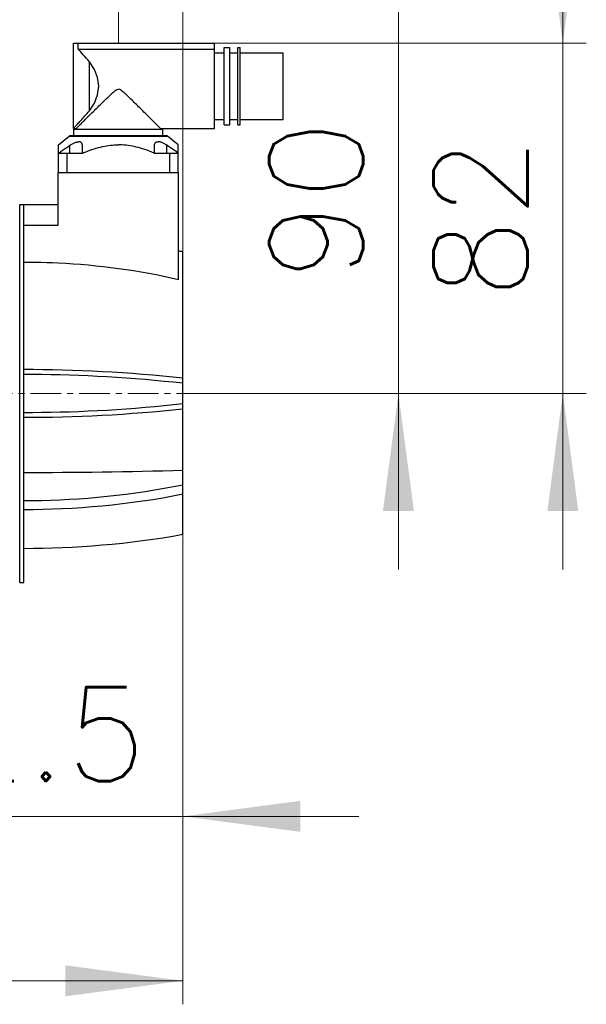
# Model space of a CAD drawing. Extents: x 0 to 1588, y 0 to 1123.
# Tile 21 of 24: x 911 to 1043, y 527 to 756. Entities that reach past the tile are written whole.
import ezdxf
from ezdxf.enums import TextEntityAlignment as Align

# ---------------------------------------------------------------- set-up
doc = ezdxf.new("R2010")
doc.units = 0
doc.header["$LTSCALE"] = 18.9
doc.header["$MEASUREMENT"] = 0
doc.linetypes.add('CENTER', pattern=[0.6, 0.375, -0.075, 0.075, -0.075])
doc.layers.add('10000_FRONT', color=7, linetype='CONTINUOUS')
doc.layers.add('10100_FRONT_DIM', color=7, linetype='CONTINUOUS')
doc.styles.get("Standard").update_dxf_attribs({"font": 'txt.shx'})

msp = doc.modelspace()

# ---------------------------------------------------------------- linework, layer by layer
at = {"layer": '10000_FRONT', "color": 7, "linetype": 'CONTINUOUS', "lineweight": 25}
for p, q in [((923.866209, 750.332334), (956.766203, 750.332334)), ((923.866209, 730.482332), (923.866209, 750.332334)), ((924.97685, 748.988683), (924.97685, 750.332334)), ((956.766203, 730.482332), (956.766203, 750.332334)), ((925.238356, 748.704328), (924.97685, 748.988683)), ((924.97685, 748.988683), (956.766203, 748.988683)), ((925.52519, 748.39063), (925.238356, 748.704328)), ((925.8356, 748.048795), (925.52519, 748.39063)), ((926.166426, 747.681417), (925.8356, 748.048795)), ((926.514097, 747.291379), (926.166426, 747.681417)), ((956.766203, 748.102331), (959.016203, 748.102331)), ((959.016203, 749.332334), (960.316206, 749.332334)), ((959.016203, 731.33233), (959.016203, 749.332334)), ((960.316206, 731.33233), (960.316206, 749.332334)), ((960.316206, 748.102331), (962.166212, 748.102331)), ((962.166212, 749.332334), (962.766203, 749.332334)), ((962.166212, 731.33233), (962.166212, 749.332334)), ((962.766203, 731.33233), (962.766203, 749.332334)), ((962.766203, 748.102331), (972.766203, 748.102331)), ((972.766203, 732.56233), (972.766203, 748.102331)), ((926.874586, 746.88191), (926.514097, 747.291379)), ((927.243772, 746.456205), (926.874586, 746.88191)), ((927.616941, 746.01785), (927.243772, 746.456205)), ((927.616941, 734.64681), (927.616941, 746.01785)), ((932.369596, 738.216184), (932.608061, 738.439466)), ((932.608061, 738.439466), (932.84207, 738.6546)), ((932.84207, 738.6546), (933.072294, 738.86057)), ((933.072294, 738.86057), (933.301084, 739.057111)), ((933.301084, 739.057111), (933.531691, 739.242261)), ((933.531691, 739.242261), (933.769392, 739.411466)), ((933.769392, 739.411466), (934.032454, 739.555677)), ((934.032454, 739.555677), (934.366209, 739.630994)), ((934.694105, 739.558164), (934.366209, 739.630994)), ((934.95294, 739.417959), (934.694105, 739.558164)), ((935.186506, 739.25311), (934.95294, 739.417959)), ((935.412611, 739.07269), (935.186506, 739.25311)), ((935.636763, 738.881078), (935.412611, 739.07269)), ((935.861998, 738.680311), (935.636763, 738.881078)), ((936.09062, 738.470754), (935.861998, 738.680311)), ((936.323622, 738.253126), (936.09062, 738.470754)), ((930.087355, 735.996465), (930.348829, 736.254255)), ((930.348829, 736.254255), (930.609297, 736.510541)), ((930.609297, 736.510541), (930.868101, 736.764608)), ((930.868101, 736.764608), (931.124876, 737.015996)), ((931.124876, 737.015996), (931.379621, 737.264524)), ((931.379621, 737.264524), (931.631895, 737.509519)), ((931.631895, 737.509519), (931.881239, 737.750303)), ((931.881239, 737.750303), (932.127241, 737.986158)), ((932.127241, 737.986158), (932.369596, 738.216184)), ((936.560392, 738.028875), (936.323622, 738.253126)), ((936.800688, 737.798864), (936.560392, 738.028875)), ((937.044279, 737.563962), (936.800688, 737.798864)), ((937.29077, 737.324873), (937.044279, 737.563962)), ((937.539747, 737.082235), (937.29077, 737.324873)), ((937.79077, 736.836698), (937.539747, 737.082235)), ((938.043699, 736.588583), (937.79077, 736.836698)), ((938.298399, 736.33814), (938.043699, 736.588583)), ((938.554274, 736.086027), (938.298399, 736.33814)), ((926.819014, 733.719266), (927.082472, 734.021574)), ((927.082472, 734.021574), (927.349028, 734.331197)), ((927.349028, 734.331197), (927.616941, 734.64681)), ((927.794554, 733.723371), (928.036497, 733.963903)), ((928.036497, 733.963903), (928.283049, 734.20889)), ((928.283049, 734.20889), (928.533598, 734.457723)), ((928.533598, 734.457723), (928.78758, 734.709791)), ((928.78758, 734.709791), (929.044371, 734.964483)), ((929.044371, 734.964483), (929.303389, 735.221174)), ((929.303389, 735.221174), (929.563993, 735.479215)), ((929.563993, 735.479215), (929.825529, 735.737875)), ((929.825529, 735.737875), (930.087355, 735.996465)), ((938.810698, 735.832914), (938.554274, 736.086027)), ((939.067091, 735.579473), (938.810698, 735.832914)), ((939.322813, 735.326375), (939.067091, 735.579473)), ((939.577269, 735.074285), (939.322813, 735.326375)), ((939.829863, 734.823858), (939.577269, 735.074285)), ((940.079985, 734.575681), (939.829863, 734.823858)), ((940.327116, 734.330328), (940.079985, 734.575681)), ((940.570662, 734.088377), (940.327116, 734.330328)), ((940.810087, 733.850408), (940.570662, 734.088377)), ((924.825956, 731.512533), (925.004194, 731.705644)), ((925.004194, 731.705644), (925.190947, 731.908678)), ((925.190947, 731.908678), (925.391096, 732.127126)), ((925.391096, 732.127126), (925.603956, 732.360521)), ((925.488356, 731.426824), (925.658186, 731.596117)), ((925.603956, 732.360521), (925.828535, 732.608057)), ((925.658186, 731.596117), (925.838972, 731.776308)), ((925.828535, 732.608057), (926.063734, 732.868841)), ((925.838972, 731.776308), (926.029768, 731.966444)), ((926.029768, 731.966444), (926.229612, 732.165563)), ((926.063734, 732.868841), (926.30818, 733.141737)), ((926.229612, 732.165563), (926.437529, 732.372697)), ((926.30818, 733.141737), (926.560408, 733.425596)), ((926.437529, 732.372697), (926.652403, 732.586702)), ((926.560408, 733.425596), (926.819014, 733.719266)), ((926.652403, 732.586702), (926.872984, 732.806364)), ((926.872984, 732.806364), (927.098097, 733.030462)), ((927.098097, 733.030462), (927.32649, 733.257772)), ((927.32649, 733.257772), (927.557814, 733.487913)), ((927.557814, 733.487913), (927.794554, 733.723371)), ((941.044828, 733.616994), (940.810087, 733.850408)), ((941.274336, 733.3887), (941.044828, 733.616994)), ((941.499464, 733.164678), (941.274336, 733.3887)), ((941.722059, 732.943113), (941.499464, 733.164678)), ((941.941053, 732.725091), (941.722059, 732.943113)), ((942.155272, 732.511755), (941.941053, 732.725091)), ((942.3636, 732.304246), (942.155272, 732.511755)), ((942.564894, 732.103712), (942.3636, 732.304246)), ((942.758131, 731.911161), (942.564894, 732.103712)), ((942.942411, 731.727495), (942.758131, 731.911161)), ((943.116865, 731.553613), (942.942411, 731.727495)), ((956.766203, 732.56233), (959.016203, 732.56233)), ((960.316206, 732.56233), (962.166212, 732.56233)), ((962.766203, 732.56233), (972.766203, 732.56233)), ((923.866209, 730.482332), (923.875868, 730.492631)), ((923.866209, 730.482332), (924.541212, 730.482332)), ((923.875868, 730.492631), (923.905317, 730.52403)), ((923.905317, 730.52403), (923.955229, 730.577276)), ((923.955229, 730.577276), (924.025846, 730.652685)), ((924.016203, 730.33233), (944.716215, 730.33233)), ((924.016203, 728.83233), (924.016203, 730.33233)), ((924.025846, 730.652685), (924.116514, 730.749605)), ((924.116514, 730.749605), (924.226423, 730.867254)), ((924.226423, 730.867254), (924.354338, 731.004407)), ((924.354338, 731.004407), (924.49832, 731.159124)), ((924.49832, 731.159124), (924.65637, 731.329359)), ((924.541212, 730.482332), (924.549391, 730.490488)), ((924.541212, 730.33233), (924.541212, 730.482332)), ((924.549391, 730.490488), (924.573835, 730.514879)), ((924.573835, 730.514879), (924.614439, 730.555376)), ((924.614439, 730.555376), (924.671064, 730.61186)), ((924.65637, 731.329359), (924.825956, 731.512533)), ((924.671064, 730.61186), (924.743605, 730.684206)), ((924.743605, 730.684206), (924.831861, 730.772222)), ((924.831861, 730.772222), (924.935301, 730.875375)), ((924.935301, 730.875375), (925.053282, 730.993036)), ((925.053282, 730.993036), (925.185209, 731.124582)), ((925.185209, 731.124582), (925.330442, 731.269384)), ((925.330442, 731.269384), (925.488356, 731.426824)), ((943.280577, 731.390413), (943.116865, 731.553613)), ((943.432661, 731.238786), (943.280577, 731.390413)), ((943.572462, 731.099409), (943.432661, 731.238786)), ((943.699369, 730.972864), (943.572462, 731.099409)), ((943.812803, 730.859735), (943.699369, 730.972864)), ((943.912199, 730.760618), (943.812803, 730.859735)), ((943.996931, 730.676103), (943.912199, 730.760618)), ((944.066572, 730.606653), (943.996931, 730.676103)), ((944.120924, 730.552434), (944.066572, 730.606653)), ((944.159895, 730.513567), (944.120924, 730.552434)), ((944.183363, 730.49016), (944.159895, 730.513567)), ((944.191206, 730.482332), (944.183363, 730.49016)), ((944.191206, 730.482332), (956.766203, 730.482332)), ((944.191206, 730.33233), (944.191206, 730.482332)), ((944.716215, 728.83233), (944.716215, 730.33233)), ((959.016203, 731.33233), (960.316206, 731.33233)), ((962.166212, 731.33233), (962.766203, 731.33233)), ((920.416212, 726.683351), (922.905287, 728.740648)), ((922.905287, 728.740648), (945.827131, 728.740648)), ((923.160124, 728.83233), (945.572294, 728.83233)), ((923.654509, 726.931459), (923.806944, 727.011487)), ((923.806944, 727.011487), (923.961714, 727.087022)), ((923.961714, 727.087022), (924.117369, 727.156747)), ((924.117369, 727.156747), (924.272459, 727.21943)), ((924.272459, 727.21943), (924.425611, 727.274023)), ((924.425611, 727.274023), (924.575529, 727.31965)), ((924.575529, 727.31965), (924.720884, 727.355657)), ((924.720884, 727.355657), (924.860304, 727.381425)), ((924.860304, 727.381425), (924.992643, 727.396818)), ((924.992643, 727.396818), (925.116819, 727.401926)), ((925.233854, 727.396818), (925.116819, 727.401926)), ((925.344603, 727.381425), (925.233854, 727.396818)), ((925.447813, 727.355657), (925.344603, 727.381425)), ((925.542433, 727.31965), (925.447813, 727.355657)), ((925.627836, 727.274023), (925.542433, 727.31965)), ((925.703428, 727.21943), (925.627836, 727.274023)), ((925.768995, 727.156747), (925.703428, 727.21943)), ((925.824476, 727.087022), (925.768995, 727.156747)), ((925.869993, 727.011487), (925.824476, 727.087022)), ((925.905882, 726.931459), (925.869993, 727.011487)), ((942.826536, 726.931459), (942.862425, 727.011487)), ((942.862425, 727.011487), (942.907942, 727.087022)), ((942.907942, 727.087022), (942.963423, 727.156747)), ((942.963423, 727.156747), (943.02899, 727.21943)), ((943.02899, 727.21943), (943.104582, 727.274023)), ((943.104582, 727.274023), (943.189985, 727.31965)), ((943.189985, 727.31965), (943.284605, 727.355657)), ((943.284605, 727.355657), (943.387815, 727.381425)), ((943.387815, 727.381425), (943.498564, 727.396818)), ((943.498564, 727.396818), (943.615599, 727.401926)), ((943.739775, 727.396818), (943.615599, 727.401926)), ((943.872114, 727.381425), (943.739775, 727.396818)), ((944.011534, 727.355657), (943.872114, 727.381425)), ((944.156889, 727.31965), (944.011534, 727.355657)), ((944.306807, 727.274023), (944.156889, 727.31965)), ((944.459959, 727.21943), (944.306807, 727.274023)), ((944.615049, 727.156724), (944.459959, 727.21943)), ((944.770704, 727.087022), (944.615049, 727.156724)), ((944.925474, 727.011487), (944.770704, 727.087022)), ((945.077909, 726.931459), (944.925474, 727.011487)), ((948.316206, 726.683351), (945.827131, 728.740648)), ((920.416212, 720.282331), (920.416212, 726.683351)), ((920.416212, 724.782331), (926.03195, 724.782331)), ((920.455687, 724.782331), (920.918577, 725.108343)), ((920.918577, 725.108343), (921.369551, 725.42296)), ((921.369551, 725.42296), (921.809248, 725.726621)), ((921.809248, 725.726621), (922.238218, 726.019731)), ((922.238218, 726.019731), (922.657042, 726.302671)), ((922.416212, 720.282331), (922.416212, 724.782331)), ((922.657042, 726.302671), (923.066206, 726.575796)), ((923.066206, 726.575792), (923.213316, 726.671274)), ((923.066206, 724.782331), (923.066206, 726.575796)), ((923.213316, 726.671274), (923.360014, 726.762277)), ((923.360014, 726.762277), (923.505873, 726.848398)), ((923.505873, 726.848398), (923.654509, 726.931459)), ((925.932692, 726.848398), (925.905882, 726.931459)), ((925.951277, 726.762277), (925.932692, 726.848398)), ((925.962446, 726.671274), (925.951277, 726.762277)), ((925.966185, 726.575792), (925.962446, 726.671274)), ((925.966215, 724.782331), (925.966215, 726.575796)), ((926.03195, 724.782331), (926.595335, 725.015108)), ((926.595335, 725.015108), (927.144285, 725.229852)), ((927.144285, 725.229852), (927.680067, 725.427396)), ((927.680067, 725.427396), (928.203886, 725.608476)), ((928.203886, 725.608476), (928.716856, 725.773752)), ((928.716856, 725.773752), (929.22006, 725.923822)), ((929.22006, 725.923822), (929.714491, 726.059209)), ((929.714491, 726.059209), (930.201078, 726.180383)), ((930.201078, 726.180383), (930.680738, 726.287755)), ((930.680738, 726.287755), (931.154341, 726.381685)), ((931.154341, 726.381685), (931.622694, 726.462484)), ((931.622694, 726.462484), (932.086622, 726.53042)), ((932.086622, 726.53042), (932.546888, 726.58571)), ((932.546888, 726.58571), (933.00424, 726.62853)), ((933.00424, 726.62853), (933.459425, 726.659017)), ((933.459425, 726.659017), (933.913176, 726.677274)), ((933.913176, 726.677274), (934.366209, 726.683351)), ((934.819242, 726.677274), (934.366209, 726.683351)), ((935.272993, 726.659017), (934.819242, 726.677274)), ((935.728178, 726.62853), (935.272993, 726.659017)), ((936.18553, 726.58571), (935.728178, 726.62853)), ((936.645796, 726.53042), (936.18553, 726.58571)), ((937.109724, 726.462484), (936.645796, 726.53042)), ((937.578077, 726.381685), (937.109724, 726.462484)), ((938.05168, 726.287755), (937.578077, 726.381685)), ((938.53134, 726.180383), (938.05168, 726.287755)), ((939.017927, 726.059209), (938.53134, 726.180383)), ((939.512358, 725.923822), (939.017927, 726.059209)), ((940.015562, 725.773752), (939.512358, 725.923822)), ((940.528532, 725.608476), (940.015562, 725.773752)), ((941.052351, 725.427396), (940.528532, 725.608476)), ((941.588133, 725.229852), (941.052351, 725.427396)), ((942.137083, 725.015108), (941.588133, 725.229852)), ((942.700468, 724.782331), (942.137083, 725.015108)), ((942.700468, 724.782331), (946.316206, 724.782331)), ((942.766203, 724.782331), (942.766203, 726.575796)), ((942.766233, 726.575792), (942.769972, 726.671274)), ((942.769972, 726.671274), (942.781141, 726.762277)), ((942.781141, 726.762277), (942.799726, 726.848398)), ((942.799726, 726.848398), (942.826536, 726.931459)), ((945.226545, 726.848398), (945.077909, 726.931459)), ((945.372404, 726.762277), (945.226545, 726.848398)), ((945.519102, 726.671274), (945.372404, 726.762277)), ((945.666212, 726.575792), (945.519102, 726.671274)), ((946.073927, 726.303644), (945.666212, 726.575796)), ((945.666212, 724.782331), (945.666212, 726.575796)), ((946.491819, 726.021345), (946.073927, 726.303644)), ((946.316206, 724.782331), (948.316206, 724.782331)), ((946.316206, 720.282331), (946.316206, 724.782331)), ((946.920439, 725.728502), (946.491819, 726.021345)), ((947.360365, 725.424696), (946.920439, 725.728502)), ((947.812239, 725.109468), (947.360365, 725.424696)), ((948.276731, 724.782331), (947.812239, 725.109468)), ((948.316206, 720.282331), (948.316206, 726.683351)), ((920.366209, 720.282331), (948.366209, 720.282331)), ((920.366209, 707.974168), (920.366209, 720.282331)), ((948.366209, 695.267391), (948.366209, 720.282331)), ((911.366209, 712.782331), (920.366209, 712.782331)), ((911.366209, 624.782331), (911.366209, 712.782331)), ((912.366209, 624.782331), (912.366209, 712.782331)), ((912.366209, 707.974168), (920.366209, 707.974168)), ((949.366209, 650.896747), (949.366209, 701.782331)), ((913.670408, 699.309892), (912.366209, 699.315101)), ((914.98744, 699.294284), (913.670408, 699.309892)), ((916.31642, 699.26753), (914.98744, 699.294284)), ((917.656462, 699.230274), (916.31642, 699.26753)), ((919.006681, 699.181043), (917.656462, 699.230274)), ((920.366209, 699.120967), (919.006681, 699.181043)), ((922.089994, 699.027957), (920.366194, 699.120676)), ((923.825361, 698.916191), (922.089994, 699.027957)), ((925.57057, 698.784927), (923.825361, 698.916191)), ((927.323835, 698.633918), (925.57057, 698.784927)), ((929.083448, 698.463079), (927.323835, 698.633918)), ((930.84767, 698.272325), (929.083448, 698.463079)), ((932.614744, 698.06158), (930.84767, 698.272325)), ((934.382978, 697.830762), (932.614744, 698.06158)), ((936.150602, 697.57979), (934.382978, 697.830762)), ((937.915907, 697.308588), (936.150602, 697.57979)), ((939.677244, 697.017221), (937.915907, 697.308588)), ((941.432981, 696.705949), (939.677244, 697.017221)), ((943.181425, 696.375051), (941.432981, 696.705949)), ((944.920881, 696.024799), (943.181425, 696.375051)), ((946.649702, 695.655469), (944.920881, 696.024799)), ((948.366194, 695.267339), (946.649702, 695.655469)), ((914.562315, 674.32713), (912.366209, 674.334055)), ((916.78813, 674.306007), (914.562315, 674.32713)), ((919.040556, 674.270165), (916.78813, 674.306007)), ((921.316557, 674.219101), (919.040556, 674.270165)), ((914.431761, 673.182655), (912.366209, 673.18891)), ((916.525084, 673.163577), (914.431761, 673.182655)), ((918.643354, 673.131209), (916.525084, 673.163577)), ((920.783766, 673.085097), (918.643354, 673.131209)), ((922.943556, 673.024893), (920.783766, 673.085097)), ((923.613081, 674.152436), (921.316557, 674.219101)), ((925.119902, 672.9503), (922.943556, 673.024893)), ((925.927061, 674.069841), (923.613081, 674.152436)), ((927.310026, 672.861027), (925.119902, 672.9503)), ((928.255476, 673.970999), (925.927061, 674.069841)), ((929.511183, 672.756876), (927.310026, 672.861027)), ((930.595289, 673.855703), (928.255476, 673.970999)), ((931.720594, 672.637721), (929.511183, 672.756876)), ((932.94351, 673.723822), (930.595289, 673.855703)), ((933.935499, 672.503441), (931.720594, 672.637721)), ((935.297117, 673.575229), (932.94351, 673.723822)), ((936.153135, 672.353987), (933.935499, 672.503441)), ((937.653089, 673.409893), (935.297117, 673.575229)), ((938.370802, 672.189405), (936.153135, 672.353987)), ((940.008482, 673.227877), (937.653089, 673.409893)), ((940.585752, 672.009743), (938.370802, 672.189405)), ((942.360319, 673.029249), (940.008482, 673.227877)), ((942.795408, 671.815092), (940.585752, 672.009743)), ((944.705793, 672.814133), (942.360319, 673.029249)), ((947.042067, 672.582769), (944.705793, 672.814133)), ((949.366209, 672.335411), (947.042067, 672.582769)), ((944.997145, 671.605646), (942.795408, 671.815092)), ((947.188307, 671.38162), (944.997145, 671.605646)), ((949.366209, 671.143264), (947.188307, 671.38162)), ((931.720594, 664.926941), (933.935499, 665.061221)), ((933.935499, 665.061221), (936.153135, 665.210675)), ((936.153135, 665.210675), (938.370802, 665.375257)), ((938.370802, 665.375257), (940.585752, 665.554919)), ((940.585752, 665.554919), (942.795408, 665.74957)), ((942.795408, 665.74957), (944.997145, 665.959016)), ((944.997145, 665.959016), (947.188307, 666.183042)), ((947.042067, 664.981893), (949.366209, 665.229251)), ((947.188307, 666.183042), (949.366209, 666.421398)), ((912.366209, 664.375752), (914.431761, 664.382007)), ((912.366209, 663.230607), (914.562315, 663.237532)), ((914.431761, 664.382007), (916.525084, 664.401085)), ((914.562315, 663.237532), (916.78813, 663.258655)), ((916.525084, 664.401085), (918.643354, 664.433453)), ((916.78813, 663.258655), (919.040556, 663.294497)), ((918.643354, 664.433453), (920.783766, 664.479566)), ((919.040556, 663.294497), (921.316557, 663.345561)), ((920.783766, 664.479566), (922.943556, 664.539769)), ((921.316557, 663.345561), (923.613081, 663.412226)), ((922.943556, 664.539769), (925.119902, 664.614362)), ((923.613081, 663.412226), (925.927061, 663.494821)), ((925.119902, 664.614362), (927.310026, 664.703635)), ((925.927061, 663.494821), (928.255476, 663.593663)), ((927.310026, 664.703635), (929.511183, 664.807786)), ((928.255476, 663.593663), (930.595289, 663.708959)), ((929.511183, 664.807786), (931.720594, 664.926941)), ((930.595289, 663.708959), (932.94351, 663.84084)), ((932.94351, 663.84084), (935.297117, 663.989434)), ((935.297117, 663.989434), (937.653089, 664.154769)), ((937.653089, 664.154769), (940.008482, 664.336785)), ((940.008482, 664.336785), (942.360319, 664.535413)), ((942.360319, 664.535413), (944.705793, 664.750529)), ((944.705793, 664.750529), (947.042067, 664.981893)), ((912.366209, 650.393899), (914.562315, 650.395643)), ((914.562315, 650.395643), (916.78813, 650.400957)), ((916.78813, 650.400957), (919.040556, 650.409975)), ((919.040556, 650.409975), (921.316557, 650.422821)), ((921.316557, 650.422821), (923.613081, 650.439594)), ((923.613081, 650.439594), (925.927061, 650.460374)), ((925.927061, 650.460374), (928.255476, 650.485242)), ((928.255476, 650.485242), (930.595289, 650.514251)), ((930.595289, 650.514251), (932.94351, 650.547431)), ((932.94351, 650.547431), (935.297117, 650.584816)), ((935.297117, 650.584816), (937.653089, 650.626413)), ((937.653089, 650.626413), (940.008482, 650.672208)), ((940.008482, 650.672208), (942.360319, 650.722181)), ((942.360319, 650.722181), (944.705793, 650.776304)), ((944.705793, 650.776304), (947.042067, 650.834512)), ((947.042067, 650.834512), (949.366209, 650.896747)), ((949.366209, 647.527105), (949.366209, 650.89668)), ((944.997145, 646.692096), (947.188307, 647.096662)), ((947.188307, 647.096662), (949.366209, 647.527122)), ((949.366209, 645.374223), (949.366209, 647.527105)), ((925.119902, 644.263803), (927.310026, 644.42502)), ((927.310026, 644.42502), (929.511183, 644.613105)), ((929.511183, 644.613105), (931.720594, 644.828287)), ((931.720594, 644.828287), (933.935499, 645.070779)), ((933.935499, 645.070779), (936.153135, 645.340677)), ((936.153135, 645.340677), (938.370802, 645.637893)), ((938.370802, 645.637893), (940.585752, 645.962341)), ((940.585752, 645.962341), (942.795408, 646.313859)), ((942.360319, 644.121233), (944.705793, 644.509706)), ((942.795408, 646.313859), (944.997145, 646.692096)), ((944.705793, 644.509706), (947.042067, 644.927522)), ((947.042067, 644.927522), (949.366209, 645.374223)), ((949.366209, 635.974168), (949.366209, 645.374223)), ((912.366209, 643.832901), (914.431761, 643.844198)), ((914.431761, 643.844198), (916.525084, 643.87865)), ((916.525084, 643.87865), (918.643354, 643.937103)), ((918.643354, 643.937103), (920.783766, 644.020376)), ((920.783766, 644.020376), (922.943556, 644.129098)), ((922.943556, 644.129098), (925.119902, 644.263803)), ((923.613081, 642.092884), (925.927061, 642.24204)), ((925.927061, 642.24204), (928.255476, 642.420537)), ((928.255476, 642.420537), (930.595289, 642.628749)), ((930.595289, 642.628749), (932.94351, 642.866912)), ((932.94351, 642.866912), (935.297117, 643.135253)), ((935.297117, 643.135253), (937.653089, 643.433832)), ((937.653089, 643.433832), (940.008482, 643.762531)), ((940.008482, 643.762531), (942.360319, 644.121233)), ((912.366209, 641.7649), (914.562315, 641.777406)), ((914.562315, 641.777406), (916.78813, 641.815551)), ((916.78813, 641.815551), (919.040556, 641.880279)), ((919.040556, 641.880279), (921.316557, 641.972494)), ((921.316557, 641.972494), (923.613081, 642.092884)), ((944.705793, 635.19161), (947.042067, 635.569814)), ((947.042067, 635.569814), (949.366209, 635.974168)), ((921.316557, 632.894929), (923.613081, 633.003908)), ((923.613081, 633.003908), (925.927061, 633.138921)), ((925.927061, 633.138921), (928.255476, 633.300497)), ((928.255476, 633.300497), (930.595289, 633.488969)), ((930.595289, 633.488969), (932.94351, 633.704557)), ((932.94351, 633.704557), (935.297117, 633.947458)), ((935.297117, 633.947458), (937.653089, 634.217729)), ((937.653089, 634.217729), (940.008482, 634.515268)), ((940.008482, 634.515268), (942.360319, 634.839963)), ((942.360319, 634.839963), (944.705793, 635.19161)), ((912.366209, 632.707017), (914.562315, 632.718336)), ((914.562315, 632.718336), (916.78813, 632.752866)), ((916.78813, 632.752866), (919.040556, 632.811456)), ((919.040556, 632.811456), (921.316557, 632.894929)), ((911.366209, 624.782331), (912.366209, 624.782331))]:
    msp.add_line(p, q, dxfattribs=at)
at = {"layer": '10000_FRONT', "color": 7, "linetype": 'CENTER', "lineweight": 13}
msp.add_line((562.366209, 668.782331), (972.766209, 668.782331), dxfattribs=at)
at = {"layer": '10000_FRONT', "color": 7, "linetype": 'CONTINUOUS', "lineweight": 25}
msp.add_lwpolyline([(927.61694, 734.646811), (928.796021, 736.404173), (929.523838, 738.326204), (929.769882, 740.33233), (929.523838, 742.338457), (928.796021, 744.260487), (927.616941, 746.01785)], dxfattribs=at)
for centre, radius, start, end in [((923.160118, 728.432331), 0.4, 89.999226, 129.574594), ((945.5723, 728.432331), 0.4, 50.425406, 90.000774), ((912.366209, 507.960901), 197.32143, 79.192417, 79.487884)]:
    msp.add_arc(centre, radius, start, end, dxfattribs=at)
at = {"layer": '10100_FRONT_DIM', "color": 7, "linetype": 'CONTINUOUS', "lineweight": 13}
for p, q in [((949.366209, 891.010331), (949.366209, 668.782331)), ((934.366209, 852.706331), (934.366209, 750.332331)), ((999.614209, 627.742331), (999.614209, 799.722331)), ((1037.918209, 627.742331), (1037.918209, 791.372331)), ((1043.390209, 750.332331), (938.766209, 750.332331)), ((949.366209, 668.782331), (1005.086209, 668.782331)), ((949.366209, 668.782331), (1043.390209, 668.782331)), ((949.366209, 526.508331), (949.366209, 658.532331)), ((949.366209, 564.812331), (949.366209, 620.532331)), ((825.826209, 570.284331), (990.406209, 570.284331)), ((618.366209, 531.980331), (949.366209, 531.980331))]:
    msp.add_line(p, q, dxfattribs=at)
for points in [[(1034.316197, 777.692331), (1037.918209, 750.332331), (1041.520221, 777.692331), (1037.918209, 750.332331)], [(1003.216221, 641.422331), (999.614209, 668.782331), (996.012197, 641.422331), (999.614209, 668.782331)], [(1041.520221, 641.422331), (1037.918209, 668.782331), (1034.316197, 641.422331), (1037.918209, 668.782331)], [(976.726209, 573.886343), (949.366209, 570.284331), (976.726209, 566.682319), (949.366209, 570.284331)], [(922.006209, 528.378319), (949.366209, 531.980331), (922.006209, 535.582343), (949.366209, 531.980331)]]:
    msp.add_solid(points, dxfattribs=at)

# ---------------------------------------------------------------- texts
for s, p in [('90', (991.406209, 713.732331)), ('82', (1029.710209, 709.557331))]:
    msp.add_text(s, height=21.888, rotation=90, dxfattribs=at).set_placement(p, align=Align.CENTER)
msp.add_text('82.5', height=21.888, dxfattribs=at).set_placement((908.116209, 578.492331), align=Align.CENTER)

doc.saveas('drawing.dxf')
